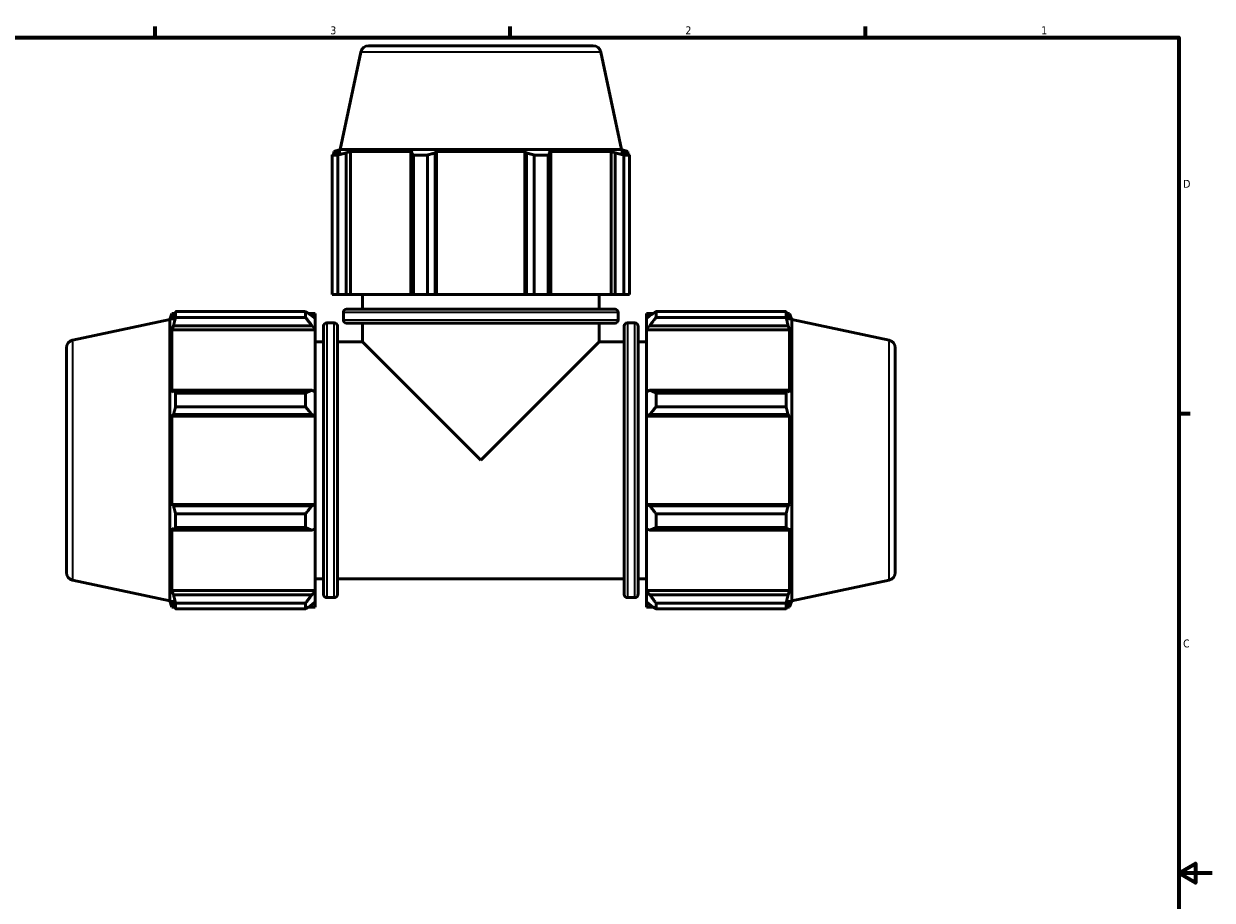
# Model space of a CAD drawing. Header units: inches. Extents: x 0.1 to 64.9, y -23.5 to 46.2.
# Tile 5 of 8: x 19.7 to 33.9, y 10.7 to 21.2. Entities that reach past the tile are written whole.
import ezdxf

# ---------------------------------------------------------------- set-up
doc = ezdxf.new("R2010")
doc.units = ezdxf.units.IN
doc.header["$MEASUREMENT"] = 0
for name, color, linetype, lineweight in [('Border (ANSI)', 7, 'Continuous', 70), ('Visible (ANSI)', 7, 'Continuous', 50), ('Visible Narrow (ANSI)', 7, 'Continuous', 35)]:
    doc.layers.add(name, color=color, linetype=linetype, lineweight=lineweight)
doc.styles.add('Note Text (ANSI)', font='tahoma.ttf')

# ---------------------------------------------------------------- blocks, each defined once
blk = doc.blocks.new('Borders Default Border')
at = {"layer": 'Border (ANSI)'}
for p, q in [((21.25, 21), (21.25, 21.134)), ((25.5, 21), (25.5, 21.134)), ((29.75, 21), (29.75, 21.134)), ((33.5, 16.5), (33.634, 16.5))]:
    blk.add_line(p, q, dxfattribs=at)
at = {"layer": 'Border (ANSI)', "flags": 128}
for points in [[(0.5, 1), (0.5, 21), (33.5, 21), (33.5, 1), (0.5, 1)], [(33.9, 11), (33.5, 11), (33.7, 11.115), (33.7, 10.885), (33.5, 11)]]:
    blk.add_lwpolyline(points, dxfattribs=at)
at = {"layer": 'Border (ANSI)', "color": 5, "true_color": 0x0000ff, "char_height": 0.0945, "attachment_point": 7, "style": 'Note Text (ANSI)'}
for s, insert in [('3', (23.346, 21.038)), ('2', (27.596, 21.04)), ('1', (31.854, 21.04)), ('D', (33.553, 19.203)), ('C', (33.552, 13.701))]:
    blk.add_mtext(s, dxfattribs=dict(at, insert=insert))

msp = doc.modelspace()

# ---------------------------------------------------------------- linework, layer by layer
at = {"layer": 'Visible (ANSI)'}
for p, q in [((23.711, 20.827), (23.463, 19.662)), ((23.803, 20.902), (26.49, 20.902)), ((26.583, 20.827), (26.831, 19.662)), ((23.463, 19.662), (23.389, 19.638)), ((23.471, 19.638), (23.389, 19.638)), ((23.389, 19.606), (23.389, 19.638)), ((23.471, 19.638), (23.416, 19.62)), ((26.831, 19.662), (23.463, 19.662)), ((23.537, 19.62), (23.588, 19.638)), ((23.588, 17.926), (23.588, 19.638)), ((24.335, 19.638), (23.588, 19.638)), ((24.335, 19.638), (24.309, 19.62)), ((24.601, 19.62), (24.618, 19.638)), ((24.618, 17.926), (24.618, 19.638)), ((25.675, 19.638), (24.618, 19.638)), ((25.675, 17.926), (25.675, 19.638)), ((25.675, 19.638), (25.692, 19.62)), ((25.985, 19.62), (25.958, 19.638)), ((26.706, 19.638), (25.958, 19.638)), ((26.706, 17.926), (26.706, 19.638)), ((26.706, 19.638), (26.756, 19.62)), ((26.877, 19.62), (26.823, 19.638)), ((26.905, 19.638), (26.823, 19.638)), ((26.831, 19.662), (26.905, 19.638)), ((26.905, 19.606), (26.905, 19.638)), ((23.437, 19.595), (23.368, 19.595)), ((23.368, 17.926), (23.368, 19.595)), ((23.437, 19.595), (23.437, 17.926)), ((23.537, 17.926), (23.537, 19.62)), ((24.309, 19.62), (24.309, 17.926)), ((24.507, 19.595), (24.342, 19.595)), ((24.342, 17.926), (24.342, 19.595)), ((24.507, 19.595), (24.507, 17.926)), ((24.601, 17.926), (24.601, 19.62)), ((25.692, 19.62), (25.692, 17.926)), ((25.952, 19.595), (25.787, 19.595)), ((25.787, 17.926), (25.787, 19.595)), ((25.952, 19.595), (25.952, 17.926)), ((25.985, 17.926), (25.985, 19.62)), ((26.756, 19.62), (26.756, 17.926)), ((26.925, 19.595), (26.857, 19.595)), ((26.857, 17.926), (26.857, 19.595)), ((26.925, 19.595), (26.925, 17.926)), ((23.437, 17.926), (23.368, 17.926)), ((23.437, 17.926), (23.537, 17.926)), ((23.588, 17.926), (23.537, 17.926)), ((23.588, 17.926), (24.309, 17.926)), ((23.729, 17.749), (23.729, 17.926)), ((24.309, 17.926), (24.342, 17.926)), ((24.507, 17.926), (24.342, 17.926)), ((24.507, 17.926), (24.601, 17.926)), ((24.618, 17.926), (24.601, 17.926)), ((24.618, 17.926), (25.675, 17.926)), ((25.692, 17.926), (25.675, 17.926)), ((25.692, 17.926), (25.787, 17.926)), ((25.952, 17.926), (25.787, 17.926)), ((25.952, 17.926), (25.985, 17.926)), ((25.985, 17.926), (26.706, 17.926)), ((26.564, 17.749), (26.564, 17.926)), ((26.756, 17.926), (26.706, 17.926)), ((26.756, 17.926), (26.857, 17.926)), ((26.925, 17.926), (26.857, 17.926)), ((21.427, 17.626), (21.451, 17.7)), ((21.451, 17.7), (21.451, 17.619)), ((21.483, 17.7), (21.451, 17.7)), ((21.469, 17.673), (21.451, 17.619)), ((21.494, 17.721), (23.049, 17.721)), ((21.494, 17.721), (21.494, 17.652)), ((23.049, 17.652), (21.494, 17.652)), ((23.049, 17.652), (23.049, 17.721)), ((23.163, 17.7), (23.082, 17.7)), ((23.163, 17.637), (23.125, 17.673)), ((23.163, 17.637), (23.163, 17.7)), ((23.163, 17.637), (23.163, 17.518)), ((23.503, 17.621), (23.503, 17.711)), ((23.54, 17.749), (26.753, 17.749)), ((26.791, 17.621), (26.791, 17.711)), ((27.131, 17.7), (27.131, 17.637)), ((27.131, 17.7), (27.211, 17.7)), ((27.169, 17.673), (27.131, 17.637)), ((27.131, 17.518), (27.131, 17.637)), ((27.244, 17.721), (27.244, 17.652)), ((27.244, 17.721), (28.8, 17.721)), ((28.8, 17.652), (27.244, 17.652)), ((28.8, 17.652), (28.8, 17.721)), ((28.811, 17.7), (28.843, 17.7)), ((28.843, 17.619), (28.824, 17.673)), ((28.843, 17.619), (28.843, 17.7)), ((28.867, 17.626), (28.843, 17.7)), ((20.262, 17.379), (21.427, 17.626)), ((21.427, 17.626), (21.427, 14.259)), ((21.451, 17.501), (21.469, 17.552)), ((21.451, 17.501), (21.451, 16.754)), ((23.163, 17.501), (21.451, 17.501)), ((21.469, 17.552), (23.125, 17.552)), ((23.125, 17.552), (23.163, 17.518)), ((23.163, 17.518), (23.163, 17.501)), ((23.163, 16.763), (23.163, 17.501)), ((23.266, 14.336), (23.266, 17.549)), ((23.393, 17.587), (23.303, 17.587)), ((23.431, 17.549), (23.431, 14.336)), ((26.753, 17.584), (23.54, 17.584)), ((23.729, 17.36), (23.729, 17.584)), ((26.564, 17.36), (26.564, 17.584)), ((26.863, 14.336), (26.863, 17.549)), ((26.901, 17.587), (26.99, 17.587)), ((27.028, 17.549), (27.028, 14.336)), ((27.131, 17.518), (27.169, 17.552)), ((27.131, 17.501), (27.131, 17.518)), ((27.131, 17.501), (27.131, 16.763)), ((27.131, 17.501), (28.843, 17.501)), ((27.169, 17.552), (28.824, 17.552)), ((28.824, 17.552), (28.843, 17.501)), ((28.843, 16.754), (28.843, 17.501)), ((28.867, 14.259), (28.867, 17.626)), ((30.032, 17.379), (28.867, 17.626)), ((23.266, 17.36), (23.163, 17.36)), ((23.729, 17.36), (23.431, 17.36)), ((23.729, 17.36), (25.147, 15.942)), ((25.147, 15.942), (26.564, 17.36)), ((26.863, 17.36), (26.564, 17.36)), ((27.028, 17.36), (27.131, 17.36)), ((20.187, 14.599), (20.187, 17.286)), ((30.107, 17.286), (30.107, 14.599)), ((21.469, 16.78), (21.451, 16.754)), ((23.125, 16.78), (21.469, 16.78)), ((21.494, 16.747), (23.049, 16.747)), ((21.494, 16.747), (21.494, 16.582)), ((23.049, 16.582), (23.049, 16.747)), ((23.163, 16.763), (23.125, 16.78)), ((23.163, 16.763), (23.163, 16.477)), ((27.169, 16.78), (27.131, 16.763)), ((27.131, 16.477), (27.131, 16.763)), ((28.824, 16.78), (27.169, 16.78)), ((27.244, 16.747), (27.244, 16.582)), ((27.244, 16.747), (28.8, 16.747)), ((28.8, 16.582), (28.8, 16.747)), ((28.843, 16.754), (28.824, 16.78)), ((23.049, 16.582), (21.494, 16.582)), ((28.8, 16.582), (27.244, 16.582)), ((21.451, 16.471), (21.469, 16.488)), ((21.451, 16.471), (21.451, 15.414)), ((23.163, 16.471), (21.451, 16.471)), ((21.469, 16.488), (23.125, 16.488)), ((23.125, 16.488), (23.163, 16.477)), ((23.163, 16.477), (23.163, 16.471)), ((23.163, 15.414), (23.163, 16.471)), ((27.131, 16.477), (27.169, 16.488)), ((27.131, 16.471), (27.131, 16.477)), ((27.131, 16.471), (27.131, 15.414)), ((27.131, 16.471), (28.843, 16.471)), ((27.169, 16.488), (28.824, 16.488)), ((28.824, 16.488), (28.843, 16.471)), ((28.843, 15.414), (28.843, 16.471)), ((21.469, 15.397), (21.451, 15.414)), ((23.163, 15.414), (21.451, 15.414)), ((23.125, 15.397), (21.469, 15.397)), ((23.163, 15.408), (23.125, 15.397)), ((23.163, 15.414), (23.163, 15.408)), ((23.163, 15.408), (23.163, 15.122)), ((27.131, 15.408), (27.131, 15.414)), ((27.131, 15.414), (28.843, 15.414)), ((27.169, 15.397), (27.131, 15.408)), ((27.131, 15.122), (27.131, 15.408)), ((28.824, 15.397), (27.169, 15.397)), ((28.843, 15.414), (28.824, 15.397)), ((21.494, 15.302), (23.049, 15.302)), ((21.494, 15.302), (21.494, 15.137)), ((23.049, 15.137), (23.049, 15.302)), ((27.244, 15.302), (27.244, 15.137)), ((27.244, 15.302), (28.8, 15.302)), ((28.8, 15.137), (28.8, 15.302)), ((21.451, 15.131), (21.451, 14.383)), ((21.451, 15.131), (21.469, 15.105)), ((21.469, 15.105), (23.125, 15.105)), ((23.049, 15.137), (21.494, 15.137)), ((23.125, 15.105), (23.163, 15.122)), ((23.163, 14.383), (23.163, 15.122)), ((27.131, 15.122), (27.169, 15.105)), ((27.131, 15.122), (27.131, 14.383)), ((27.169, 15.105), (28.824, 15.105)), ((28.8, 15.137), (27.244, 15.137)), ((28.824, 15.105), (28.843, 15.131)), ((28.843, 14.383), (28.843, 15.131)), ((23.266, 14.525), (23.163, 14.525)), ((26.863, 14.525), (23.431, 14.525)), ((27.028, 14.525), (27.131, 14.525)), ((20.262, 14.506), (21.427, 14.259)), ((21.469, 14.333), (21.451, 14.383)), ((23.163, 14.383), (21.451, 14.383)), ((23.163, 14.366), (23.125, 14.333)), ((23.163, 14.383), (23.163, 14.366)), ((23.163, 14.366), (23.163, 14.248)), ((27.131, 14.366), (27.131, 14.383)), ((27.131, 14.383), (28.843, 14.383)), ((27.131, 14.248), (27.131, 14.366)), ((27.169, 14.333), (27.131, 14.366)), ((28.843, 14.383), (28.824, 14.333)), ((30.032, 14.506), (28.867, 14.259)), ((21.427, 14.259), (21.451, 14.185)), ((21.451, 14.266), (21.451, 14.185)), ((21.451, 14.266), (21.469, 14.212)), ((23.125, 14.333), (21.469, 14.333)), ((21.494, 14.232), (23.049, 14.232)), ((21.494, 14.232), (21.494, 14.164)), ((23.049, 14.164), (23.049, 14.232)), ((23.125, 14.212), (23.163, 14.248)), ((23.163, 14.185), (23.163, 14.248)), ((23.393, 14.298), (23.303, 14.298)), ((26.901, 14.298), (26.99, 14.298)), ((27.131, 14.248), (27.169, 14.212)), ((27.131, 14.248), (27.131, 14.185)), ((28.824, 14.333), (27.169, 14.333)), ((27.244, 14.232), (27.244, 14.164)), ((27.244, 14.232), (28.8, 14.232)), ((28.8, 14.164), (28.8, 14.232)), ((28.824, 14.212), (28.843, 14.266)), ((28.843, 14.185), (28.843, 14.266)), ((28.867, 14.259), (28.843, 14.185)), ((21.483, 14.185), (21.451, 14.185)), ((23.049, 14.164), (21.494, 14.164)), ((23.163, 14.185), (23.082, 14.185)), ((27.131, 14.185), (27.211, 14.185)), ((28.8, 14.164), (27.244, 14.164)), ((28.811, 14.185), (28.843, 14.185))]:
    msp.add_line(p, q, dxfattribs=at)
for centre, radius, start, end in [((23.803, 20.808), 0.0947, 90, 168), ((26.49, 20.808), 0.0947, 12, 90), ((23.54, 17.711), 0.0379, 90, 180), ((26.753, 17.711), 0.0379, 0, 90), ((23.303, 17.549), 0.0379, 90, 180), ((23.393, 17.549), 0.0379, 0, 90), ((23.54, 17.621), 0.0379, 180, 270), ((26.753, 17.621), 0.0379, 270, 0), ((26.901, 17.549), 0.0379, 90, 180), ((26.99, 17.549), 0.0379, 0, 90), ((20.282, 17.286), 0.0947, 102, 180), ((30.012, 17.286), 0.0947, 0, 78), ((20.282, 14.599), 0.0947, 180, 258), ((30.012, 14.599), 0.0947, 282, 0), ((23.303, 14.336), 0.0379, 180, 270), ((23.393, 14.336), 0.0379, 270, 0), ((26.901, 14.336), 0.0379, 180, 270), ((26.99, 14.336), 0.0379, 270, 0)]:
    msp.add_arc(centre, radius, start, end, dxfattribs=at)
for points, weights in [([(23.368, 19.595), (23.393, 19.608), (23.416, 19.62)], [1, 1.00120502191, 1.00159320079]), ([(23.537, 19.62), (23.488, 19.608), (23.437, 19.595)], [1.00159320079, 1.00120502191, 1]), ([(24.342, 19.595), (24.325, 19.608), (24.309, 19.62)], [1, 1.00120502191, 1.00159320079]), ([(24.601, 19.62), (24.555, 19.608), (24.507, 19.595)], [1.00159320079, 1.00120502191, 1]), ([(25.787, 19.595), (25.739, 19.608), (25.692, 19.62)], [1, 1.00120502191, 1.00159320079]), ([(25.985, 19.62), (25.969, 19.608), (25.952, 19.595)], [1.00159320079, 1.00120502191, 1]), ([(26.857, 19.595), (26.806, 19.608), (26.756, 19.62)], [1, 1.00120502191, 1.00159320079]), ([(26.877, 19.62), (26.901, 19.608), (26.925, 19.595)], [1.00159320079, 1.00120502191, 1]), ([(21.469, 17.673), (21.481, 17.696), (21.494, 17.721)], [1.00159320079, 1.00120502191, 1]), ([(21.494, 17.652), (21.481, 17.601), (21.469, 17.552)], [1, 1.00120502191, 1.00159320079]), ([(23.125, 17.673), (23.089, 17.696), (23.049, 17.721)], [1.00583137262, 1.01114178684, 1.01565045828]), ([(23.049, 17.652), (23.089, 17.601), (23.125, 17.552)], [1.01565045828, 1.01114178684, 1.00583137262]), ([(27.244, 17.721), (27.205, 17.696), (27.169, 17.673)], [1.01565045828, 1.01114178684, 1.00583137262]), ([(27.169, 17.552), (27.205, 17.601), (27.244, 17.652)], [1.00583137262, 1.01114178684, 1.01565045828]), ([(28.8, 17.721), (28.813, 17.696), (28.824, 17.673)], [1, 1.00120502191, 1.00159320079]), ([(28.824, 17.552), (28.813, 17.601), (28.8, 17.652)], [1.00159320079, 1.00120502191, 1]), ([(21.469, 16.78), (21.481, 16.764), (21.494, 16.747)], [1.00159320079, 1.00120502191, 1]), ([(23.125, 16.78), (23.089, 16.764), (23.049, 16.747)], [1.00583137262, 1.01114178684, 1.01565045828]), ([(27.244, 16.747), (27.205, 16.764), (27.169, 16.78)], [1.01565045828, 1.01114178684, 1.00583137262]), ([(28.8, 16.747), (28.813, 16.764), (28.824, 16.78)], [1, 1.00120502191, 1.00159320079]), ([(21.494, 16.582), (21.481, 16.534), (21.469, 16.488)], [1, 1.00120502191, 1.00159320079]), ([(23.049, 16.582), (23.089, 16.534), (23.125, 16.488)], [1.01565045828, 1.01114178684, 1.00583137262]), ([(27.169, 16.488), (27.205, 16.534), (27.244, 16.582)], [1.00583137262, 1.01114178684, 1.01565045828]), ([(28.824, 16.488), (28.813, 16.534), (28.8, 16.582)], [1.00159320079, 1.00120502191, 1]), ([(21.469, 15.397), (21.481, 15.351), (21.494, 15.302)], [1.00159320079, 1.00120502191, 1]), ([(23.125, 15.397), (23.089, 15.351), (23.049, 15.302)], [1.00583137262, 1.01114178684, 1.01565045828]), ([(27.244, 15.302), (27.205, 15.351), (27.169, 15.397)], [1.01565045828, 1.01114178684, 1.00583137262]), ([(28.8, 15.302), (28.813, 15.351), (28.824, 15.397)], [1, 1.00120502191, 1.00159320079]), ([(21.494, 15.137), (21.481, 15.121), (21.469, 15.105)], [1, 1.00120502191, 1.00159320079]), ([(23.049, 15.137), (23.089, 15.121), (23.125, 15.105)], [1.01565045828, 1.01114178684, 1.00583137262]), ([(27.169, 15.105), (27.205, 15.121), (27.244, 15.137)], [1.00583137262, 1.01114178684, 1.01565045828]), ([(28.824, 15.105), (28.813, 15.121), (28.8, 15.137)], [1.00159320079, 1.00120502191, 1]), ([(21.469, 14.333), (21.481, 14.284), (21.494, 14.232)], [1.00159320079, 1.00120502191, 1]), ([(23.125, 14.333), (23.089, 14.284), (23.049, 14.232)], [1.00583137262, 1.01114178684, 1.01565045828]), ([(27.244, 14.232), (27.205, 14.284), (27.169, 14.333)], [1.01565045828, 1.01114178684, 1.00583137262]), ([(28.8, 14.232), (28.813, 14.284), (28.824, 14.333)], [1, 1.00120502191, 1.00159320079]), ([(21.494, 14.164), (21.481, 14.188), (21.469, 14.212)], [1, 1.00120502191, 1.00159320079]), ([(23.049, 14.164), (23.089, 14.188), (23.125, 14.212)], [1.01565045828, 1.01114178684, 1.00583137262]), ([(27.169, 14.212), (27.205, 14.188), (27.244, 14.164)], [1.00583137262, 1.01114178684, 1.01565045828]), ([(28.824, 14.212), (28.813, 14.188), (28.8, 14.164)], [1.00159320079, 1.00120502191, 1])]:
    msp.add_rational_spline(points, weights, degree=2, dxfattribs=at)
at = {"layer": 'Visible Narrow (ANSI)'}
for p, q in [((26.565, 20.827), (23.728, 20.827)), ((26.771, 17.711), (23.523, 17.711)), ((23.303, 17.566), (23.303, 14.318)), ((23.393, 14.318), (23.393, 17.566)), ((23.523, 17.621), (26.771, 17.621)), ((26.901, 17.566), (26.901, 14.318)), ((26.99, 14.318), (26.99, 17.566)), ((20.262, 17.361), (20.262, 14.524)), ((30.032, 14.524), (30.032, 17.361))]:
    msp.add_line(p, q, dxfattribs=at)

# ---------------------------------------------------------------- block references
msp.add_blockref('Borders Default Border', (0, 0))

doc.saveas('drawing.dxf')
